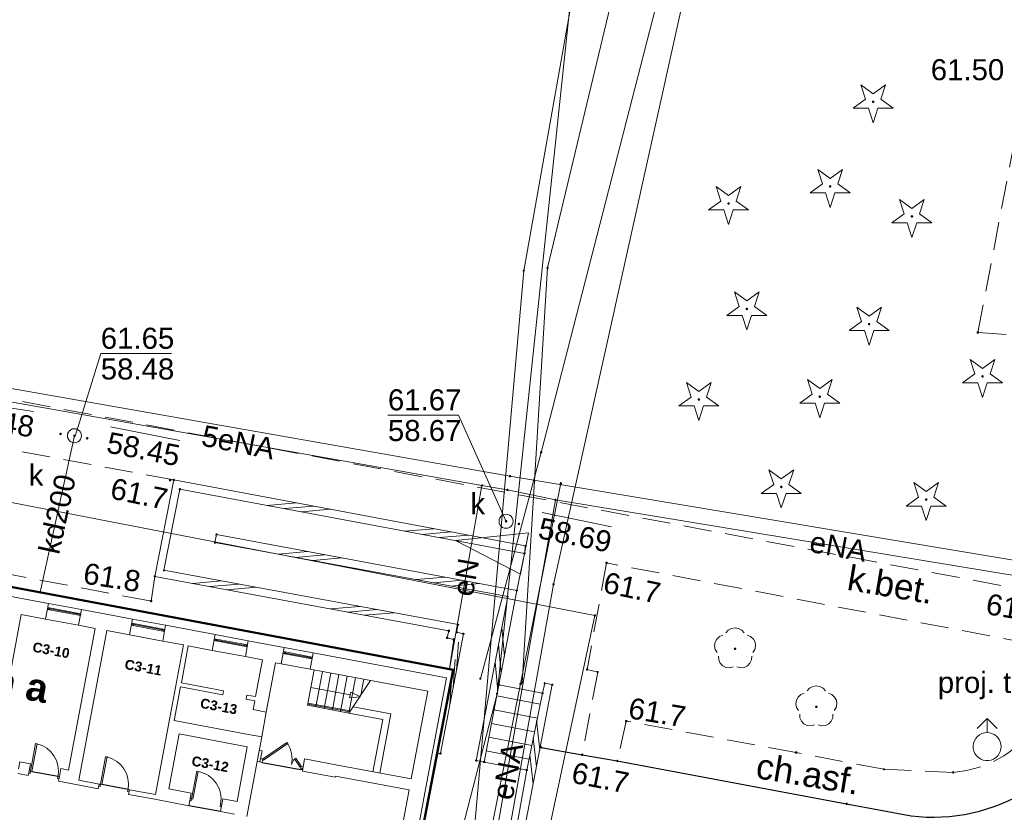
# Model space of a CAD drawing. Header units: millimetres. Extents: x 6421400 to 6424255, y 5791334 to 5793836.
# Tile 58 of 101: x 6422760 to 6422795, y 5792875 to 5792904. Entities that reach past the tile are written whole.
import ezdxf
from ezdxf.enums import TextEntityAlignment as Align

# ---------------------------------------------------------------- set-up
doc = ezdxf.new("R2010")
doc.units = ezdxf.units.MM
doc.linetypes.add('PRZER2-1', pattern=[1.5, 1, -0.5])
doc.layers.get('0').update_dxf_attribs({"color": 252})
for name, color, linetype, lineweight in [('GESBLO', 252, 'Continuous', 18), ('GESBZO', 7, 'Continuous', 35), ('GESIIB', 252, 'Continuous', 18), ('GESIPD', 252, 'Continuous', 18), ('GESSCH', 252, 'Continuous', 18), ('GSLKOC', 252, 'Continuous', 18), ('GSLKRW', 252, 'Continuous', 25), ('GSPPRB', 252, 'Continuous', 18), ('GSPRDI', 252, 'Continuous', 18), ('GSPRDL', 252, 'Continuous', 18), ('GSSDSO', 252, 'Continuous', 18), ('GSSKOD', 252, 'Continuous', 18), ('GSSLZK', 252, 'Continuous', 18), ('GTGTXT_O', 252, 'Continuous', 18), ('GULENN', 252, 'Continuous', 18), ('GULENN_O', 252, 'Continuous', 18), ('GULKDP', 252, 'Continuous', 18), ('GULKDP_O', 252, 'Continuous', 18), ('GULTPR', 252, 'Continuous', 18), ('GULWOP', 252, 'Continuous', 18), ('GUPKSD', 252, 'Continuous', 18), ('GUPKSD_O', 252, 'Continuous', 18), ('GUPWDT', 252, 'Continuous', 18), ('GZPTSZ_O', 252, 'Continuous', 18)]:
    doc.layers.add(name, color=color, linetype=linetype, lineweight=lineweight)
for name, color, linetype in [('GSPWPN', 252, 'Continuous'), ('GSPWPN_O', 252, 'Continuous'), ('GSPWPS_O', 252, 'Continuous'), ('GUPKSH', 252, 'Continuous'), ('GUPKSH_O', 252, 'Continuous'), ('xref', 252, 'Continuous')]:
    doc.layers.add(name, color=color, linetype=linetype)
doc.styles.add('Arial', font='arial.ttf')
doc.styles.add('GENERATED_STYLE_6', font='arialbd.ttf')

# ---------------------------------------------------------------- blocks, each defined once
blk = doc.blocks.new('GSPRDI1')
blk.add_hatch(color=0).paths.add_polyline_path([(-0.045, 0), (-0.042798, -0.013906), (-0.036406, -0.02645), (-0.02645, -0.036406), (-0.013906, -0.042798), (0, -0.045), (0.013906, -0.042798), (0.02645, -0.036406), (0.036406, -0.02645), (0.042798, -0.013906), (0.045, 0), (0.042798, 0.013906), (0.036406, 0.02645), (0.02645, 0.036406), (0.013906, 0.042798), (0, 0.045), (-0.013906, 0.042798), (-0.02645, 0.036406), (-0.036406, 0.02645), (-0.042798, 0.013906)])
at = {"color": 0}
blk.add_lwpolyline([(0.088531, -0.272471), (-0.231778, -0.713338), (-0.231778, -0.168396), (-0.750048, 0), (-0.231778, 0.168396), (-0.231778, 0.713338), (0.088531, 0.272471), (0.606801, 0.440867), (0.286493, 0), (0.606801, -0.440867)], close=True, dxfattribs=at)
blk = doc.blocks.new('GSPRDL1')
blk.add_hatch(color=0).paths.add_polyline_path([(-0.045, 0), (-0.042798, -0.013906), (-0.036406, -0.02645), (-0.02645, -0.036406), (-0.013906, -0.042798), (0, -0.045), (0.013906, -0.042798), (0.02645, -0.036406), (0.036406, -0.02645), (0.042798, -0.013906), (0.045, 0), (0.042798, 0.013906), (0.036406, 0.02645), (0.02645, 0.036406), (0.013906, 0.042798), (0, 0.045), (-0.013906, 0.042798), (-0.02645, 0.036406), (-0.036406, 0.02645), (-0.042798, 0.013906)])
at = {"color": 0}
for points in [[(-0.134326, 0.635969), (-0.024001, 0.70458), (0.103115, 0.731429), (0.231763, 0.713292), (0.346501, 0.652348), (0.433559, 0.55591), (0.482485, 0.435555)], [(-0.646351, 0.068773), (-0.677512, 0.194901), (-0.663766, 0.324092), (-0.606763, 0.440839), (-0.513345, 0.531129), (-0.394725, 0.584125), (-0.265141, 0.593465)], [(0.563333, 0.324277), (0.662679, 0.240553), (0.727494, 0.127956), (0.75, 0), (0.727494, -0.127956), (0.662679, -0.240553), (0.563333, -0.324277)], [(-0.265141, -0.593465), (-0.394725, -0.584125), (-0.513345, -0.531129), (-0.606763, -0.440839), (-0.663766, -0.324092), (-0.677512, -0.194901), (-0.646351, -0.068773)], [(0.482485, -0.435555), (0.433559, -0.55591), (0.346501, -0.652348), (0.231763, -0.713292), (0.103115, -0.731429), (-0.024001, -0.70458), (-0.134326, -0.635969)]]:
    blk.add_lwpolyline(points, dxfattribs=at)
blk = doc.blocks.new('GSPWPN1')
blk.add_hatch(color=0).paths.add_polyline_path([(0, 0.045), (-0.011647, 0.043467), (-0.0225, 0.038971), (-0.03182, 0.03182), (-0.038971, 0.0225), (-0.043467, 0.011647), (-0.045, 0), (-0.043467, -0.011647), (-0.038971, -0.0225), (-0.03182, -0.03182), (-0.0225, -0.038971), (-0.011647, -0.043467), (0, -0.045), (0.011647, -0.043467), (0.0225, -0.038971), (0.03182, -0.03182), (0.038971, -0.0225), (0.043467, -0.011647), (0.045, 0), (0.043467, 0.011647), (0.038971, 0.0225), (0.03182, 0.03182), (0.0225, 0.038971), (0.011647, 0.043467)])
blk = doc.blocks.new('GSSDSO1')
at = {"color": 0}
for points in [[(-1.125, -0.25), (-0.125, 0.25)], [(-0.5, -0.25), (0.5, 0.25)], [(0.125, -0.25), (1.125, 0.25)]]:
    blk.add_lwpolyline(points, dxfattribs=at)
blk = doc.blocks.new('GUPKSH1')
blk.add_hatch(color=0).paths.add_polyline_path([(0, 0.045), (-0.011647, 0.043467), (-0.0225, 0.038971), (-0.03182, 0.03182), (-0.038971, 0.0225), (-0.043467, 0.011647), (-0.045, 0), (-0.043467, -0.011647), (-0.038971, -0.0225), (-0.03182, -0.03182), (-0.0225, -0.038971), (-0.011647, -0.043467), (0, -0.045), (0.011647, -0.043467), (0.0225, -0.038971), (0.03182, -0.03182), (0.038971, -0.0225), (0.043467, -0.011647), (0.045, 0), (0.043467, 0.011647), (0.038971, 0.0225), (0.03182, 0.03182), (0.0225, 0.038971), (0.011647, 0.043467)])
blk = doc.blocks.new('GUPWDT1')
at = {"color": 0}
blk.add_lwpolyline([(0.5, 0), (0.492404, -0.086824), (0.469846, -0.17101), (0.433013, -0.25), (0.383022, -0.321394), (0.321394, -0.383022), (0.25, -0.433013), (0.17101, -0.469846), (0.086824, -0.492404), (0, -0.5), (-0.086824, -0.492404), (-0.17101, -0.469846), (-0.25, -0.433013), (-0.32743, -0.377875), (-0.393027, -0.309079), (-0.444418, -0.229113), (-0.479746, -0.140866), (-0.497736, -0.047528), (-0.497736, 0.047528), (-0.479746, 0.140866), (-0.444418, 0.229113), (-0.393027, 0.309079), (-0.32743, 0.377875), (-0.25, 0.433013), (-0.163534, 0.4725), (-0.071157, 0.494911), (0.023791, 0.499434), (0.117879, 0.485906), (0.207708, 0.454816), (0.290028, 0.407288), (0.361867, 0.34504), (0.420627, 0.27032), (0.464184, 0.185831), (0.490964, 0.094626)], close=True, dxfattribs=at)
for points in [[(0.646447, 0.353553), (1, 0), (0.646447, -0.353553)], [(0.5, 0), (1, 0)]]:
    blk.add_lwpolyline(points, dxfattribs=at)
blk = doc.blocks.new('GUPKSD1_1')
at = {"color": 0}
blk.add_lwpolyline([(0.25, 0), (0.241481, -0.064705), (0.216506, -0.125), (0.176777, -0.176777), (0.125, -0.216506), (0.064705, -0.241481), (0, -0.25), (-0.064705, -0.241481), (-0.125, -0.216506), (-0.176777, -0.176777), (-0.216506, -0.125), (-0.241481, -0.064705), (-0.25, 0), (-0.241481, 0.064705), (-0.216506, 0.125), (-0.176777, 0.176777), (-0.125, 0.216506), (-0.064705, 0.241481), (0, 0.25), (0.064705, 0.241481), (0.125, 0.216506), (0.176777, 0.176777), (0.216506, 0.125), (0.241481, 0.064705)], close=True, dxfattribs=at)
blk = doc.blocks.new('GESIPD1')
at = {"color": 0}
blk.add_lwpolyline([(0, 0.75), (0, -0.75), (2.5, 0)], close=True, dxfattribs=at)
blk = doc.blocks.new('GSPPRB0')
at = {"color": 0, "lineweight": 18}
blk.add_lwpolyline([(-0.007955, 0.0225), (0.007955, 0.0225), (0.0225, 0.007955), (0.0225, -0.007955), (0.007955, -0.0225), (-0.007955, -0.0225), (-0.0225, -0.007955), (-0.0225, 0.007955)], close=True, dxfattribs=at)
blk = doc.blocks.new('G$CC51CC4AD')
at = {"layer": 'GESBLO', "linetype": 'Continuous', "lineweight": 18, "elevation": 10.26}
blk.add_lwpolyline([(6422703.138, 5792893.818), (6422775.16, 5792880.32), (6422765.72, 5792831.11), (6422765.32, 5792828.81), (6422729.65, 5792835.49)], dxfattribs=at)
at = {"layer": 'GESBZO', "linetype": 'Continuous', "lineweight": 50, "elevation": 10.26}
blk.add_lwpolyline([(6422703.138, 5792893.818), (6422775.16, 5792880.32), (6422765.72, 5792831.11), (6422771.11, 5792830.08), (6422771.05, 5792829.84), (6422768.61, 5792830.28), (6422768.23, 5792828.21), (6422769, 5792828.07), (6422768.73, 5792826.65), (6422768.62, 5792826.66), (6422766.68, 5792816.35), (6422764.38, 5792816.79), (6422763.98, 5792814.71), (6422768.1, 5792813.97), (6422767.25, 5792809.23), (6422763.95, 5792809.83), (6422762.42, 5792801.52), (6422726.45, 5792808.33)], dxfattribs=at)
at = {"layer": 'GESIIB', "linetype": 'Continuous', "lineweight": 18, "elevation": 10.26}
for points in [[(6422774.7, 5792877.33), (6422774.59145913, 5792877.3497347), (6422773.98272349, 5792874.16947723)], [(6422773.98272349, 5792874.16947723), (6422777.21, 5792873.55), (6422777.78, 5792876.74), (6422776.26, 5792877.03), (6422775.98, 5792877.08)]]:
    blk.add_lwpolyline(points, dxfattribs=at)
at = {"layer": 'GESIPD', "linetype": 'Continuous', "lineweight": 18, "elevation": 10.26}
for points in [[(6422777.43, 5792883.15), (6422777.7, 5792884.47), (6422765.41, 5792886.76), (6422764.84, 5792883.87), (6422775.33, 5792881.93), (6422775.28, 5792881.66), (6422775.52, 5792881.6), (6422774.7, 5792877.33)], [(6422775.98, 5792877.08), (6422777.1, 5792882.93), (6422766.66, 5792884.86), (6422766.71, 5792885.14), (6422777.43, 5792883.15)]]:
    blk.add_lwpolyline(points, dxfattribs=at)
at = {"layer": 'GESSCH', "linetype": 'Continuous', "lineweight": 18, "elevation": 10.26}
blk.add_lwpolyline([(6422778.34, 5792879.48), (6422776.79, 5792879.78), (6422776.26, 5792877.03), (6422777.78, 5792876.74)], close=True, dxfattribs=at)
for points in [[(6422776.714244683, 5792879.386929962), (6422778.260088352, 5792879.089003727)], [(6422776.619622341, 5792878.895964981), (6422778.159961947, 5792878.599099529)], [(6422776.524999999, 5792878.405), (6422778.059835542, 5792878.109195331)], [(6422776.430377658, 5792877.914035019), (6422777.959709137, 5792877.619291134)], [(6422776.335755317, 5792877.423070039), (6422777.859582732, 5792877.129386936)]]:
    blk.add_lwpolyline(points, dxfattribs=at)
at = {"layer": 'GSLKOC', "linetype": 'PRZER2-1', "lineweight": 18, "elevation": 10.18}
for points in [[(6422765.19, 5792887.09), (6422757.7, 5792888.48), (6422735.23, 5792892.7), (6422725.7, 5792894.45), (6422724.89, 5792890.2), (6422733.88, 5792888.53), (6422764.38, 5792882.77), (6422764.51, 5792883.65)], [(6422780.63, 5792884.13), (6422779.93, 5792880.33), (6422780.31, 5792880.24), (6422779.76, 5792877.29)], [(6422797.63342315, 5792882.77532531), (6422797.24, 5792880.97), (6422780.63, 5792884.13)]]:
    blk.add_lwpolyline(points, dxfattribs=at)
blk.add_lwpolyline([(6422797.24, 5792880.97), (6422796.12, 5792878.61, -0.243697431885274), (6422792.99, 5792876.66), (6422790.52, 5792876.77), (6422787.39, 5792877.37), (6422781.33, 5792878.49), (6422781.01, 5792877.07)], format="xyb", dxfattribs=at)
at = {"layer": 'GSLKRW', "linetype": 'Continuous', "lineweight": 25, "elevation": 10.18}
blk.add_lwpolyline([(6422778.3, 5792877.55), (6422779.76, 5792877.29), (6422781.01, 5792877.07), (6422789.19, 5792875.54), (6422791.49, 5792875.11, 0.172110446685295), (6422795.68, 5792876.04), (6422797.55, 5792877.72), (6422798.92, 5792880.33), (6422799.8, 5792885.68), (6422802.07, 5792900.44)], format="xyb", dxfattribs=at)
at = {"layer": 'GSSDSO', "linetype": 'Continuous', "lineweight": 18, "elevation": 10.22}
for points in [[(6422777.7, 5792884.47), (6422777.74, 5792884.74), (6422765.19, 5792887.09), (6422764.51, 5792883.65), (6422775, 5792881.71), (6422774.94, 5792881.46), (6422775.18, 5792881.4), (6422775.02, 5792880.35), (6422775.16, 5792880.32), (6422774.59145913, 5792877.3497347), (6422774.7, 5792877.33), (6422775.52, 5792881.6), (6422775.28, 5792881.66), (6422775.33, 5792881.93), (6422764.84, 5792883.87), (6422765.41, 5792886.76)], [(6422766.66, 5792884.86), (6422766.71, 5792885.14), (6422777.43, 5792883.15), (6422776.79, 5792879.78), (6422776.26, 5792877.03), (6422775.98, 5792877.08), (6422777.1, 5792882.93)], [(6422778.42, 5792879.84), (6422778.69, 5792879.79), (6422777.43, 5792873.22), (6422773.93110167, 5792873.89978596), (6422773.98272349, 5792874.16947723), (6422777.21, 5792873.55), (6422777.78, 5792876.74), (6422778.34, 5792879.48)]]:
    blk.add_lwpolyline(points, close=True, dxfattribs=at)
at = {"layer": 'GSSKOD', "linetype": 'PRZER2-1', "lineweight": 18, "elevation": 10.18}
blk.add_lwpolyline([(6422727.19252591, 5792896.00924343), (6422731.47887931, 5792918.66820632), (6422785.5, 5792908.44), (6422801.21, 5792905.47), (6422800.53, 5792900.94), (6422797.63342315, 5792882.77532531)], close=True, dxfattribs=at)
at = {"layer": 'GSSLZK', "linetype": 'PRZER2-1', "lineweight": 18, "elevation": 10.06}
blk.add_lwpolyline([(6422795.61, 5792901.43), (6422799.66, 5792899.79), (6422797.87, 5792892.08), (6422793.87, 5792892.35)], close=True, dxfattribs=at)
at = {"layer": 'GULENN', "linetype": 'Continuous', "lineweight": 18, "elevation": 10.18}
for points in [[(6422689.24525272, 5792903.58822352), (6422695.25310257, 5792902.44295945), (6422707.92830835, 5792900.02671101), (6422710.28300099, 5792899.57784079), (6422722.46409514, 5792897.25578384), (6422734.25225077, 5792895.00863195), (6422750.53570156, 5792891.90455118), (6422777.1822191, 5792887.22600412), (6422798.13985285, 5792883.72525639)], [(6422748.39213641, 5792885.33654123), (6422748.21898887, 5792886.57748865), (6422749.85421211, 5792888.06459443), (6422750.45706868, 5792891.46147926), (6422757.68099277, 5792890.17934916), (6422776.18176689, 5792886.89575991), (6422777.09484905, 5792886.73370254), (6422778.80944376, 5792886.3786076)], [(6422775.01935382, 5792880.3463592), (6422776.18176689, 5792886.89575991)], [(6422778.99547292, 5792886.97158618), (6422777.55646378, 5792879.81367805), (6422775.50636856, 5792869.61611031), (6422777.82, 5792867.34), (6422794.76477216, 5792864.90378348), (6422795.39031049, 5792863.58600003)], [(6422775.37578442, 5792867.03116215), (6422778.80944376, 5792886.3786076)], [(6422778.80944376, 5792886.3786076), (6422798.98007975, 5792883.05706535)]]:
    blk.add_lwpolyline(points, dxfattribs=at)
at = {"layer": 'GULKDP', "linetype": 'Continuous', "lineweight": 18, "elevation": 10.18}
blk.add_lwpolyline([(6422760.42216776, 5792883.08200388), (6422761.64633458, 5792888.66609185)], dxfattribs=at)
at = {"layer": 'GULTPR', "linetype": 'Continuous', "lineweight": 18, "elevation": 10.18}
for points in [[(6422714.49631462, 5792938.27696946), (6422737.90890915, 5792933.85986965), (6422769.49519635, 5792927.8977992), (6422787.7371377, 5792924.28503096), (6422782.37648539, 5792903.91940764), (6422778.29514247, 5792888.07487662), (6422776.12527317, 5792880.00186347)], [(6422777.61757102, 5792879.85942883), (6422778.52090279, 5792894.65241024), (6422781.60757593, 5792907.55578585), (6422781.01746143, 5792907.66413534), (6422683.88461539, 5792925.49846154), (6422673.06115488, 5792928.01499776), (6422665.60839328, 5792929.76320271), (6422637.48553315, 5792934.40647623), (6422630.58872212, 5792936.16550107), (6422626.75940442, 5792937.42127709)], [(6422775.11367269, 5792865.554259), (6422777.67001753, 5792894.55343786), (6422779.94164404, 5792907.35330124), (6422672.6948518, 5792928.04771328)], [(6422773.33009269, 5792866.28991681), (6422775.203554, 5792873.56129946), (6422776.71893046, 5792879.4669012), (6422780.66725885, 5792916.76475225), (6422780.70806873, 5792917.01139655)], [(6422784.06136243, 5792907.37748774), (6422778.73520133, 5792883.3659454), (6422775.85519232, 5792867.31987769), (6422804.23571442, 5792862.32411755)]]:
    blk.add_lwpolyline(points, dxfattribs=at)
at = {"layer": 'GULWOP', "linetype": 'Continuous', "lineweight": 18, "elevation": 10.18}
blk.add_lwpolyline([(6422703.93423774, 5792898.06552287), (6422728.15315941, 5792893.9928335), (6422727.80006922, 5792892.12594923), (6422746.99, 5792888.69), (6422780.21188342, 5792882.25869971), (6422778.39159148, 5792873.7422129)], dxfattribs=at)
at = {"layer": 'GUPKSH_O', "linetype": 'Continuous', "lineweight": 13, "elevation": 10.8, "flags": 128}
for points in [[(6422761.67305769, 5792888.65597417), (6422762.58610415, 5792891.59620178), (6422765.106104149, 5792891.59620167)], [(6422757.690440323, 5792889.915048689), (6422760.181237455, 5792889.532518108)], [(6422777.04573465, 5792885.61345947), (6422775.34789429, 5792889.400279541), (6422772.82789429, 5792889.40027965)], [(6422762.928168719, 5792888.981276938), (6422765.401682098, 5792888.499476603)], [(6422778.331193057, 5792885.926043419), (6422780.799573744, 5792885.41860201)]]:
    blk.add_lwpolyline(points, dxfattribs=at)
at = {"layer": 'GESIPD', "linetype": 'Continuous', "lineweight": 18, "rotation": 169.4450984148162}
blk.add_blockref('GESIPD1', (6422777.7, 5792884.47, 10.26), dxfattribs=at)
at = {"layer": 'GSPPRB', "linetype": 'Continuous', "lineweight": 18, "rotation": 90}
for p in [(6422777.67001753, 5792894.55343786, 10.28), (6422778.52090279, 5792894.65241024, 10.28), (6422793.87, 5792892.35, 10.28), (6422778.29514247, 5792888.07487662, 10.28), (6422765.19, 5792887.09, 10.28), (6422777.1822191, 5792887.22600412, 10.28), (6422778.99547292, 5792886.97158618, 10.28), (6422765.41, 5792886.76, 10.28), (6422776.18176689, 5792886.89575991, 10.28), (6422777.09484905, 5792886.73370254, 10.28), (6422778.80944376, 5792886.3786076, 10.28), (6422766.66, 5792884.86, 10.28), (6422766.71, 5792885.14, 10.28), (6422777.74, 5792884.74, 10.28), (6422777.7, 5792884.47, 10.28), (6422764.84, 5792883.87, 10.28), (6422764.51, 5792883.65, 10.28), (6422777.43, 5792883.15, 10.28), (6422778.73520133, 5792883.3659454, 10.28), (6422777.1, 5792882.93, 10.28), (6422780.21188342, 5792882.25869971, 10.28), (6422775, 5792881.71, 10.28), (6422775.33, 5792881.93, 10.28), (6422774.94, 5792881.46, 10.28), (6422775.18, 5792881.4, 10.28), (6422775.28, 5792881.66, 10.28), (6422775.52, 5792881.6, 10.28), (6422775.02, 5792880.35, 10.28), (6422775.16, 5792880.32, 10.28), (6422779.93, 5792880.33, 10.28), (6422776.12527317, 5792880.00186347, 10.28), (6422780.31, 5792880.24, 10.28), (6422776.79, 5792879.78, 10.28), (6422777.55646378, 5792879.81367805, 10.28), (6422777.61757102, 5792879.85942883, 10.28), (6422778.42, 5792879.84, 10.28), (6422778.69, 5792879.79, 10.28), (6422776.71893046, 5792879.4669012, 10.28), (6422778.34, 5792879.48, 10.28), (6422778.3, 5792877.55, 10.28), (6422774.59145913, 5792877.3497347, 10.28), (6422774.7, 5792877.33, 10.28), (6422787.39, 5792877.37, 10.28), (6422775.98, 5792877.08, 10.28), (6422776.26, 5792877.03, 10.28), (6422781.01, 5792877.07, 10.28), (6422777.78, 5792876.74, 10.28), (6422790.52, 5792876.77, 10.28), (6422792.99, 5792876.66, 10.28), (6422789.19, 5792875.54, 10.28)]:
    blk.add_blockref('GSPPRB0', p, dxfattribs=at)
at = {"layer": 'GSPRDI', "linetype": 'Continuous', "lineweight": 18, "rotation": 90}
for p in [(6422790.13696959, 5792900.57839863, 10.12), (6422788.6, 5792897.56, 10.12), (6422784.98, 5792896.95, 10.12), (6422791.52, 5792896.49, 10.12), (6422785.63, 5792893.19, 10.12), (6422789.99170467, 5792892.64845897, 10.12), (6422794.03889216, 5792890.78375529, 10.12), (6422783.92, 5792889.96, 10.12), (6422788.23, 5792890.06, 10.12), (6422786.86, 5792886.84, 10.12), (6422792.03, 5792886.39, 10.12)]:
    blk.add_blockref('GSPRDI1', p, dxfattribs=at)
at = {"layer": 'GSPRDL', "linetype": 'Continuous', "lineweight": 18, "rotation": 90}
for p in [(6422785.21, 5792881.07, 10.12), (6422788.11, 5792879, 10.12)]:
    blk.add_blockref('GSPRDL1', p, dxfattribs=at)
at = {"layer": 'GSPWPN', "linetype": 'Continuous', "lineweight": 5, "rotation": 90}
for p in [(6422765.06, 5792887.08, 10.2), (6422780.63, 5792884.13, 10.2), (6422764.38, 5792882.77, 10.2), (6422781.33, 5792878.49, 10.2), (6422779.76, 5792877.29, 10.2)]:
    blk.add_blockref('GSPWPN1', p, dxfattribs=at)
at = {"layer": 'GSSDSO', "linetype": 'Continuous', "lineweight": 18}
for p, yscale, rotation in [((6422769.652544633, 5792886.11192276, 10.22), 0.56011027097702, 349.3941278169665), ((6422774.567536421, 5792885.193848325, 10.22), 0.551214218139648, 349.3941277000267), ((6422770.051526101, 5792884.376350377, 10.22), 0.563759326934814, 169.4836442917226), ((6422766.993440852, 5792883.331232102, 10.22), 0.552687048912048, 349.5222146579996), ((6422774.967879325, 5792883.46559551, 10.22), 0.556330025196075, 169.4836441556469), ((6422771.910068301, 5792882.421960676, 10.22), 0.552687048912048, 349.5222146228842), ((6422776.818789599, 5792880.699370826, 10.22), 0.572994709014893, 79.24695584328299), ((6422775.192036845, 5792880.189312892, 10.22), 0.224138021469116, 259.1640362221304), ((6422778.068325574, 5792877.374120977, 10.22), 0.622083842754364, 79.1435865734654)]:
    blk.add_blockref('GSSDSO1', p, dxfattribs=dict(at, yscale=yscale, rotation=rotation))
at = {"layer": 'GUPKSD', "linetype": 'Continuous', "lineweight": 18, "rotation": 90}
for p in [(6422761.64633458, 5792888.66609185, 10.24), (6422777.04220215, 5792885.61624712, 10.24)]:
    blk.add_blockref('GUPKSD1_1', p, dxfattribs=at)
at = {"layer": 'GUPKSH', "linetype": 'Continuous', "lineweight": 5, "rotation": 90}
for p in [(6422761.15057516, 5792888.73102064, 10.24), (6422761.64633458, 5792888.66609185, 10.24), (6422762.10174202, 5792888.57587845, 10.24), (6422777.04220215, 5792885.61624712, 10.24), (6422777.50056392, 5792885.52146054, 10.24)]:
    blk.add_blockref('GUPKSH1', p, dxfattribs=at)
at = {"layer": 'GUPWDT', "linetype": 'Continuous', "lineweight": 18, "rotation": 90}
blk.add_blockref('GUPWDT1', (6422794.2, 5792877.58, 10.24), dxfattribs=at)
at = {"layer": 'GSPWPN_O', "linetype": 'Continuous', "lineweight": 0, "style": 'Arial'}
for s, rotation, p in [('61.7', 348.2503645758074, (6422764.87802347, 5792886.02405568, 10.8)), ('61.8', 351.1102399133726, (6422763.93702031, 5792883.08851292, 10.8))]:
    blk.add_text(s, height=0.75, rotation=rotation, dxfattribs=at).set_placement(p, align=Align.RIGHT)
for rotation, p in [(348.2886204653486, (6422780.46249836, 5792883.08409576, 10.8)), (350.4761934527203, (6422781.36457894, 5792878.59858644, 10.8)), (348.6456549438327, (6422779.33207722, 5792876.30286536, 10.8))]:
    blk.add_text('61.7', height=0.75, rotation=rotation, dxfattribs=at).set_placement(p)
at = {"layer": 'GSPWPS_O', "linetype": 'Continuous', "lineweight": 0, "style": 'Arial'}
for s, rotation, p in [('61.50', 359.9999974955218, (6422792.19129783, 5792901.34708281, 10.8)), ('61.65', 350.5205828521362, (6422794.1196097, 5792882.31082286, 10.8))]:
    blk.add_text(s, height=0.75, rotation=rotation, dxfattribs=at).set_placement(p)
at = {"layer": 'GTGTXT_O', "linetype": 'Continuous', "lineweight": 0, "style": 'Arial'}
for s, rotation, p in [('k.bet.', 350.3224458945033, (6422789.16619485, 5792883.17795946, 10.8)), ('ch.asf.', 350.6300639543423, (6422785.91079876, 5792876.46222981, 10.8))]:
    blk.add_text(s, height=0.900000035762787, rotation=rotation, dxfattribs=at).set_placement(p)
at = {"layer": 'GULENN_O', "linetype": 'Continuous', "lineweight": 0, "style": 'Arial'}
for s, rotation, p in [('5eNA', 348.8824849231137, (6422767.421703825, 5792888.069733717, 10.8)), ('eNA', 349.5957752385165, (6422788.827039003, 5792884.349004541, 10.8)), ('eN', 79.93572564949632, (6422775.969789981, 5792883.555527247, 10.8)), ('eNA', 78.88249681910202, (6422777.460577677, 5792876.632572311, 10.8))]:
    blk.add_text(s, height=0.75, rotation=rotation, dxfattribs=at).set_placement(p, align=Align.CENTER)
at = {"layer": 'GULKDP_O', "linetype": 'Continuous', "lineweight": 0, "style": 'Arial'}
blk.add_text('kd200', height=0.75, rotation=77.63499008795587, dxfattribs=at).set_placement((6422761.400552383, 5792885.7937458, 10.8), align=Align.CENTER)
at = {"layer": 'GUPKSD_O', "linetype": 'Continuous', "lineweight": 0, "style": 'Arial'}
for p in [(6422760.53695203, 5792886.88733693, 10.8), (6422776.29220215, 5792885.86624712, 10.8)]:
    blk.add_text('k', height=0.75, rotation=359.9999974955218, dxfattribs=at).set_placement(p, align=Align.RIGHT)
at = {"layer": 'GUPKSH_O', "linetype": 'Continuous', "lineweight": 0, "style": 'Arial'}
for s, rotation, p in [('61.65', 359.9999974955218, (6422762.586104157, 5792891.768701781, 10.8)), ('58.48', 359.9999974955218, (6422762.58610411, 5792890.673701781, 10.8)), ('61.67', 359.9999974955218, (6422772.827894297, 5792889.572779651, 10.8)), ('58.48', 351.2688710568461, (6422757.550406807, 5792889.003239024, 10.8)), ('58.67', 359.9999974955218, (6422772.82789425, 5792888.477779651, 10.8)), ('58.45', 348.9777250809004, (6422762.751795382, 5792888.075794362, 10.8)), ('58.69', 348.3831707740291, (6422778.145433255, 5792885.022439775, 10.8))]:
    blk.add_text(s, height=0.75, rotation=rotation, dxfattribs=at).set_placement(p)
at = {"layer": 'GZPTSZ_O', "linetype": 'Continuous', "lineweight": 0, "style": 'Arial'}
blk.add_text('proj. t', height=0.75, rotation=359.9999974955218, dxfattribs=at).set_placement((6422795.06254664, 5792879.49412056, 10.8), align=Align.RIGHT)
blk = doc.blocks.new('-1')
at = {"linetype": 'ByBlock', "lineweight": 18, "ltscale": 0.6}
h = blk.add_hatch(dxfattribs=at)
h.set_pattern_fill('ANSI31', color=256, scale=2000, style=0)
h.set_pattern_definition([(45, (0, 0), (-176.7766952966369, 176.7766952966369), [])])
h.paths.add_polyline_path([(221457.7617341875, 32958.63087585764), (221457.7617341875, 33078.63087585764), (221387.7617341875, 33078.63087585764), (221387.7617341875, 32958.63087585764)], flags=17)
at = {"linetype": 'Continuous', "lineweight": 18}
for p, q in [((211457.7617341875, 37128.63087585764), (209707.7617341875, 37128.63087585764)), ((212657.7617341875, 37128.63087585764), (211457.7617341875, 37128.63087585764)), ((212657.7617341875, 37128.63087585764), (211457.7617341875, 37128.63087585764)), ((211457.7617341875, 37128.63087585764), (211457.7617341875, 36558.63087585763)), ((212657.7617341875, 36978.63087585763), (211457.7617341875, 36978.63087585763)), ((211457.7617341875, 36978.63087585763), (211457.7617341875, 36910.63087585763)), ((211457.7617341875, 36910.63087585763), (212657.7617341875, 36910.63087585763)), ((211497.7617341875, 36978.63087585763), (211497.7617341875, 36910.63087585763)), ((211537.7617341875, 36910.63087585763), (211537.7617341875, 36978.63087585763)), ((211537.7617341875, 36944.63087585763), (212577.7617341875, 36944.63087585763)), ((212577.7617341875, 36910.63087585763), (212577.7617341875, 36978.63087585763)), ((212617.7617341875, 36978.63087585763), (212617.7617341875, 36910.63087585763)), ((212657.7617341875, 37128.63087585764), (212657.7617341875, 36558.63087585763)), ((214507.7617341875, 37128.63087585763), (212657.7617341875, 37128.63087585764)), ((212657.7617341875, 36910.63087585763), (212657.7617341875, 36978.63087585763)), ((212657.7617341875, 36910.63087585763), (212657.7617341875, 36978.63087585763)), ((214507.7617341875, 37128.63087585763), (214507.7617341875, 36558.63087585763)), ((215707.7617341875, 37128.63087585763), (214507.7617341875, 37128.63087585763)), ((215707.7617341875, 36978.63087585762), (214507.7617341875, 36978.63087585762)), ((214507.7617341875, 36978.63087585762), (214507.7617341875, 36910.63087585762)), ((214507.7617341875, 36910.63087585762), (215707.7617341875, 36910.63087585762)), ((214547.7617341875, 36978.63087585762), (214547.7617341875, 36910.63087585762)), ((214587.7617341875, 36910.63087585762), (214587.7617341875, 36978.63087585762)), ((214587.7617341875, 36944.63087585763), (215627.7617341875, 36944.63087585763)), ((215627.7617341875, 36910.63087585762), (215627.7617341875, 36978.63087585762)), ((215667.7617341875, 36978.63087585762), (215667.7617341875, 36910.63087585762)), ((215707.7617341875, 37128.63087585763), (215707.7617341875, 36558.63087585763)), ((217507.7617341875, 37128.63087585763), (215707.7617341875, 37128.63087585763)), ((215707.7617341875, 36910.63087585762), (215707.7617341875, 36978.63087585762)), ((217507.7617341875, 37128.63087585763), (217507.7617341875, 36558.63087585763)), ((218707.7617341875, 37128.63087585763), (217507.7617341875, 37128.63087585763)), ((218707.7617341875, 36978.63087585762), (217507.7617341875, 36978.63087585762)), ((217507.7617341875, 36978.63087585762), (217507.7617341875, 36910.63087585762)), ((217507.7617341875, 36910.63087585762), (218707.7617341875, 36910.63087585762)), ((217547.7617341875, 36978.63087585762), (217547.7617341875, 36910.63087585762)), ((217587.7617341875, 36910.63087585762), (217587.7617341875, 36978.63087585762)), ((217587.7617341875, 36944.63087585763), (218627.7617341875, 36944.63087585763)), ((218627.7617341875, 36910.63087585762), (218627.7617341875, 36978.63087585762)), ((218667.7617341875, 36978.63087585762), (218667.7617341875, 36910.63087585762)), ((218707.7617341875, 37128.63087585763), (218707.7617341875, 36558.63087585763)), ((219807.7617341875, 37128.63087585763), (218707.7617341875, 37128.63087585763)), ((218707.7617341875, 36910.63087585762), (218707.7617341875, 36978.63087585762)), ((220007.7617341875, 37128.63087585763), (219807.7617341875, 37128.63087585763)), ((220007.7617341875, 37128.63087585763), (220007.7617341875, 36538.63087585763)), ((221057.7617341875, 37128.63087585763), (220007.7617341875, 37128.63087585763)), ((220007.7617341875, 36910.63087585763), (220007.7617341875, 36978.63087585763)), ((220007.7617341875, 36978.63087585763), (221057.7617341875, 36978.63087585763)), ((221057.7617341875, 36910.63087585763), (220007.7617341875, 36910.63087585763)), ((220047.7617341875, 36978.63087585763), (220047.7617341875, 36910.63087585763)), ((220087.7617341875, 36910.63087585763), (220087.7617341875, 36978.63087585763)), ((220977.7617341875, 36944.63087585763), (220087.7617341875, 36944.63087585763)), ((220977.7617341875, 36910.63087585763), (220977.7617341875, 36978.63087585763)), ((221017.7617341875, 36978.63087585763), (221017.7617341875, 36910.63087585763)), ((221057.7617341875, 37128.63087585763), (221057.7617341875, 36538.63087585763)), ((225897.7617341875, 37128.63087585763), (221057.7617341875, 37128.63087585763)), ((221057.7617341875, 36978.63087585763), (221057.7617341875, 36910.63087585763)), ((225897.7617341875, 32958.63087585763), (225897.7617341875, 37128.63087585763)), ((210577.7617341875, 31128.63087585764), (210577.7617341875, 36558.63087585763)), ((210577.7617341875, 36558.63087585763), (211457.7617341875, 36558.63087585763)), ((211457.7617341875, 36558.63087585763), (212657.7617341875, 36558.63087585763)), ((212657.7617341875, 36558.63087585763), (213257.7617341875, 36558.63087585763)), ((213257.7617341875, 36558.63087585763), (213257.7617341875, 31418.63087585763)), ((213677.7617341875, 31128.63087585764), (213677.7617341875, 36558.63087585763)), ((213677.7617341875, 36558.63087585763), (214507.7617341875, 36558.63087585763)), ((214507.7617341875, 36558.63087585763), (215707.7617341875, 36558.63087585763)), ((215707.7617341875, 36558.63087585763), (216467.7617341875, 36558.63087585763)), ((216467.7617341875, 36558.63087585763), (216467.7617341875, 33848.63087585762)), ((216637.7617341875, 35218.63087585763), (216637.7617341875, 36558.63087585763)), ((216637.7617341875, 36558.63087585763), (217507.7617341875, 36558.63087585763)), ((217507.7617341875, 36558.63087585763), (218707.7617341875, 36558.63087585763)), ((218707.7617341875, 36558.63087585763), (219327.7617341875, 36558.63087585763)), ((219327.7617341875, 36558.63087585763), (219327.7617341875, 35218.63087585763)), ((219807.7617341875, 34748.63087585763), (219807.7617341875, 36538.63087585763)), ((219807.7617341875, 36538.63087585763), (220007.7617341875, 36538.63087585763)), ((220007.7617341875, 36538.63087585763), (221057.7617341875, 36538.63087585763)), ((221057.7617341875, 36538.63087585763), (225327.7617341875, 36538.63087585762)), ((221207.7617341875, 36538.63087585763), (221207.7617341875, 35258.63087585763)), ((221507.7617341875, 36538.63087585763), (221507.7617341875, 35258.63087585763)), ((221807.7617341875, 36538.63087585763), (221807.7617341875, 35258.63087585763)), ((222107.7617341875, 36538.63087585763), (222107.7617341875, 35258.63087585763)), ((222407.7617341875, 36538.63087585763), (222407.7617341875, 35258.63087585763)), ((222707.7617341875, 36538.63087585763), (222707.7617341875, 35258.63087585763)), ((222707.7617341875, 35258.63087585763), (223256.3331627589, 36538.63087585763)), ((223007.7617341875, 36538.63087585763), (223007.7617341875, 35958.63087585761)), ((225327.7617341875, 36538.63087585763), (225327.7617341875, 33358.63087585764)), ((222634.5567341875, 35898.63087585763), (221207.7617341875, 35898.63087585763)), ((223007.7617341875, 35898.63087585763), (222634.5567341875, 35998.63087585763)), ((222634.5567341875, 35798.63087585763), (222634.5567341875, 35998.63087585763)), ((223007.7617341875, 35898.63087585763), (222634.5567341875, 35798.63087585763)), ((222814.9045913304, 35508.63087585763), (224187.7617341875, 35508.63087585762)), ((224187.7617341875, 33358.63087585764), (224187.7617341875, 35508.63087585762)), ((218167.7617341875, 35218.63087585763), (216637.7617341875, 35218.63087585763)), ((218167.7617341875, 35068.63087585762), (218167.7617341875, 35218.63087585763)), ((219327.7617341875, 35218.63087585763), (219017.7617341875, 35218.63087585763)), ((219017.7617341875, 35218.63087585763), (219017.7617341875, 35068.63087585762)), ((222742.0474484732, 35338.63087585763), (221207.7617341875, 35338.63087585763)), ((222724.9045913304, 35298.63087585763), (221207.7617341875, 35298.63087585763)), ((222707.7617341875, 35258.63087585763), (221207.7617341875, 35258.63087585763)), ((222707.7617341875, 35258.63087585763), (223937.7617341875, 35258.63087585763)), ((223937.7617341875, 33358.63087585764), (223937.7617341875, 35258.63087585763)), ((216637.7617341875, 35068.63087585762), (218167.7617341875, 35068.63087585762)), ((216637.7617341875, 33848.63087585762), (216637.7617341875, 35068.63087585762)), ((219017.7617341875, 35068.63087585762), (219327.7617341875, 35068.63087585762)), ((219327.7617341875, 35068.63087585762), (219327.7617341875, 34748.63087585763)), ((219807.7617341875, 34748.63087585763), (219327.7617341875, 34748.63087585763)), ((219607.7617341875, 34748.63087585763), (219527.7617341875, 34748.63087585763)), ((219807.7617341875, 34748.63087585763), (219807.7617341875, 33848.63087585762)), ((216467.7617341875, 33848.63087585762), (216467.7617341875, 31128.63087585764)), ((219327.7617341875, 33848.63087585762), (216637.7617341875, 33848.63087585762)), ((219807.7617341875, 33848.63087585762), (219327.7617341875, 33848.63087585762)), ((219607.7617341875, 33848.63087585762), (219527.7617341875, 33848.63087585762)), ((219807.7617341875, 33408.63087585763), (219807.7617341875, 33848.63087585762)), ((219987.7617341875, 33078.63087585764), (220730.2238544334, 33821.09299610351)), ((220023.1170732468, 33043.27553679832), (220765.5791934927, 33785.73765704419)), ((220730.2238544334, 33821.09299610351), (220765.5791934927, 33785.73765704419)), ((216897.7617341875, 33408.63087585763), (219367.7617341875, 33408.63087585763)), ((216897.7617341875, 31418.63087585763), (216897.7617341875, 33408.63087585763)), ((219367.7617341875, 33408.63087585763), (219367.7617341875, 31418.63087585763)), ((219807.7617341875, 30958.63087585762), (219807.7617341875, 33408.63087585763)), ((219912.7617341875, 33358.63087585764), (219812.7617341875, 33358.63087585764)), ((219912.7617341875, 32958.63087585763), (219912.7617341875, 33358.63087585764)), ((219912.7617341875, 33078.63087585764), (219987.7617341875, 33078.63087585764)), ((219912.7617341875, 32958.63087585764), (219912.7617341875, 33078.63087585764)), ((219987.7617341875, 33078.63087585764), (219987.7617341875, 32958.63087585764)), ((219987.7617341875, 33078.63087585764), (220023.1170732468, 33043.27553679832)), ((221140.2743607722, 33326.11824927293), (221104.9190217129, 33290.7629102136)), ((221352.4063951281, 33043.27553679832), (221104.9190217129, 33290.7629102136)), ((221387.7617341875, 33078.63087585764), (221140.2743607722, 33326.11824927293)), ((221387.7617341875, 33078.63087585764), (221352.4063951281, 33043.27553679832)), ((221457.7617341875, 33078.63087585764), (221387.7617341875, 33078.63087585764)), ((221387.7617341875, 33078.63087585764), (221387.7617341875, 32958.63087585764)), ((221457.7617341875, 33358.63087585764), (221457.7617341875, 32918.63087585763)), ((222647.7617341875, 33358.63087585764), (221457.7617341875, 33358.63087585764)), ((225327.7617341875, 33358.63087585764), (222647.7617341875, 33358.63087585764)), ((219812.7617341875, 32958.63087585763), (219912.7617341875, 32958.63087585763)), ((219987.7617341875, 32958.63087585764), (219912.7617341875, 32958.63087585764)), ((221387.7617341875, 32958.63087585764), (221457.7617341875, 32958.63087585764)), ((221457.7617341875, 32918.63087585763), (222647.7617341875, 32918.63087585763)), ((222647.7617341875, 32958.63087585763), (225327.7617341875, 32958.63087585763)), ((222647.7617341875, 32918.63087585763), (222647.7617341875, 32958.63087585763)), ((225327.7617341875, 32958.63087585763), (225327.7617341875, 30353.63087585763)), ((225327.7617341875, 32958.63087585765), (225327.7617341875, 30353.63087585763)), ((225897.7617341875, 30353.63087585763), (225897.7617341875, 32958.63087585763)), ((225897.7617341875, 30353.63087585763), (225897.7617341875, 32958.63087585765)), ((211927.7617341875, 32128.63087585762), (211977.7617341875, 32128.63087585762)), ((211927.7617341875, 31128.63087585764), (211927.7617341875, 32128.63087585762)), ((211977.7617341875, 31128.63087585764), (211977.7617341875, 32128.63087585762)), ((214467.7617341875, 32128.63087585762), (214517.7617341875, 32128.63087585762)), ((214467.7617341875, 31128.63087585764), (214467.7617341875, 32128.63087585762)), ((214517.7617341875, 31128.63087585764), (214517.7617341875, 32128.63087585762)), ((217757.7617341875, 32218.63087585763), (217807.7617341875, 32218.63087585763)), ((217757.7617341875, 31218.63087585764), (217757.7617341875, 32218.63087585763)), ((217807.7617341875, 31218.63087585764), (217807.7617341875, 32218.63087585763)), ((211877.7617341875, 31388.63087585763), (211497.7617341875, 31388.63087585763)), ((211497.7617341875, 31388.63087585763), (211497.7617341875, 31128.63087585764)), ((211877.7617341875, 31128.63087585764), (211877.7617341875, 31388.63087585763)), ((213257.7617341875, 31418.63087585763), (212977.7617341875, 31418.63087585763)), ((212977.7617341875, 31418.63087585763), (212977.7617341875, 31128.63087585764)), ((217707.7617341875, 31418.63087585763), (216897.7617341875, 31418.63087585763)), ((217707.7617341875, 30958.63087585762), (217707.7617341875, 31418.63087585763)), ((219367.7617341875, 31418.63087585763), (218857.7617341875, 31418.63087585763)), ((218857.7617341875, 31418.63087585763), (218857.7617341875, 30958.63087585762)), ((211497.7617341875, 30958.63087585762), (211877.7617341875, 30958.63087585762)), ((211877.7617341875, 31128.63087585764), (211927.7617341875, 31128.63087585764)), ((211877.7617341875, 30958.63087585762), (211877.7617341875, 31128.63087585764)), ((211927.7617341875, 31048.63087585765), (211877.7617341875, 31048.63087585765)), ((211927.7617341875, 31128.63087585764), (211927.7617341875, 31048.63087585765)), ((211927.7617341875, 31128.63087585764), (211977.7617341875, 31128.63087585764)), ((212977.7617341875, 31128.63087585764), (212927.7617341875, 31128.63087585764)), ((212927.7617341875, 31128.63087585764), (212927.7617341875, 31048.63087585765)), ((212927.7617341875, 31048.63087585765), (212977.7617341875, 31048.63087585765)), ((212977.7617341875, 30958.63087585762), (212977.7617341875, 31128.63087585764)), ((212977.7617341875, 30958.63087585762), (213677.7617341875, 30958.63087585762)), ((214417.7617341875, 31128.63087585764), (213677.7617341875, 31128.63087585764)), ((213677.7617341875, 30958.63087585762), (214417.7617341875, 30958.63087585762)), ((214417.7617341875, 30958.63087585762), (214417.7617341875, 31128.63087585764)), ((214417.7617341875, 31128.63087585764), (214467.7617341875, 31128.63087585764)), ((214417.7617341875, 31048.63087585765), (214417.7617341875, 31128.63087585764)), ((214467.7617341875, 31048.63087585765), (214417.7617341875, 31048.63087585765)), ((214467.7617341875, 31128.63087585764), (214467.7617341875, 31048.63087585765)), ((214467.7617341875, 31128.63087585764), (214517.7617341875, 31128.63087585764)), ((215517.7617341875, 31128.63087585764), (215467.7617341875, 31128.63087585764)), ((215467.7617341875, 31128.63087585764), (215467.7617341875, 31048.63087585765)), ((215467.7617341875, 31048.63087585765), (215517.7617341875, 31048.63087585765)), ((215517.7617341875, 30958.63087585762), (215517.7617341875, 31128.63087585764)), ((216467.7617341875, 31128.63087585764), (215517.7617341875, 31128.63087585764)), ((215517.7617341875, 31048.63087585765), (215517.7617341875, 31128.63087585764)), ((215517.7617341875, 30958.63087585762), (216467.7617341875, 30958.63087585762)), ((216467.7617341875, 30958.63087585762), (217707.7617341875, 30958.63087585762)), ((217707.7617341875, 31218.63087585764), (217757.7617341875, 31218.63087585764)), ((217707.7617341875, 31138.63087585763), (217707.7617341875, 31218.63087585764)), ((217757.7617341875, 31138.63087585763), (217707.7617341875, 31138.63087585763)), ((217757.7617341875, 31218.63087585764), (217757.7617341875, 31138.63087585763)), ((217757.7617341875, 31218.63087585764), (217807.7617341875, 31218.63087585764)), ((218857.7617341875, 31218.63087585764), (218807.7617341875, 31218.63087585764)), ((218807.7617341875, 31218.63087585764), (218807.7617341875, 31138.63087585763)), ((218807.7617341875, 31138.63087585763), (218857.7617341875, 31138.63087585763)), ((218857.7617341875, 30958.63087585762), (219367.7617341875, 30958.63087585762))]:
    blk.add_line(p, q, dxfattribs=at)
at = {"linetype": 'ByBlock', "ltscale": 0.6}
for p, q in [((219987.7617341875, 32958.63087585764), (221387.7617341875, 32958.63087585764)), ((211977.7617341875, 31128.63087585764), (212927.7617341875, 31128.63087585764)), ((215467.7617341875, 31128.63087585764), (214517.7617341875, 31128.63087585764)), ((218857.7617341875, 30958.63087585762), (217707.7617341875, 30958.63087585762))]:
    blk.add_line(p, q, dxfattribs=at)
at = {"linetype": 'Continuous', "lineweight": 18}
for centre, radius, start, end in [((219987.7617341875, 33078.63087585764), 1050, 0, 42.5759260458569), ((221387.7617341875, 33078.63087585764), 350.0000000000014, 142.2378170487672, 180), ((211927.7617341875, 31128.63087585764), 1000, 0, 87.45487793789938), ((214467.7617341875, 31128.63087585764), 1000, 0, 87.45487793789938), ((217807.7617341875, 31218.63087585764), 999.9999999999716, 0, 90)]:
    blk.add_arc(centre, radius, start, end, dxfattribs=at)
at = {"linetype": 'Continuous', "lineweight": 18, "attachment_point": 5, "style": 'GENERATED_STYLE_6'}
for s, insert, char_height, width in [('\\pql;C3-10', (212193.3322568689, 35504.28971468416), 350, 2004.912913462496), ('\\pql;C3-11', (215536.6965304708, 35504.28971468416), 350, 2004.912913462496), ('\\pql;C3-13', (218438.4846182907, 34637.34776547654), 350, 2004.912913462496), ('A p t e k a  S z p i t a l n a', (203697.081339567, 33958.56306302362), 1000, 18177.60591580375), ('\\pql;C3-12', (218517.3372930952, 32556.68672939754), 350, 2004.912913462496)]:
    blk.add_mtext(s, dxfattribs=dict(at, insert=insert, char_height=char_height, width=width))

msp = doc.modelspace()

# ---------------------------------------------------------------- block references
at = {"layer": 'xref'}
msp.add_blockref('G$CC51CC4AD', (0, 0), dxfattribs=at)
at = {"layer": 'xref', "color": 0, "linetype": 'ByBlock', "xscale": 0.001, "yscale": 0.001, "zscale": 0.001, "rotation": 349.3895369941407}
msp.add_blockref('-1', (6422546.043022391, 5792885.12966071, 10.26), dxfattribs=at)

doc.saveas('drawing.dxf')
